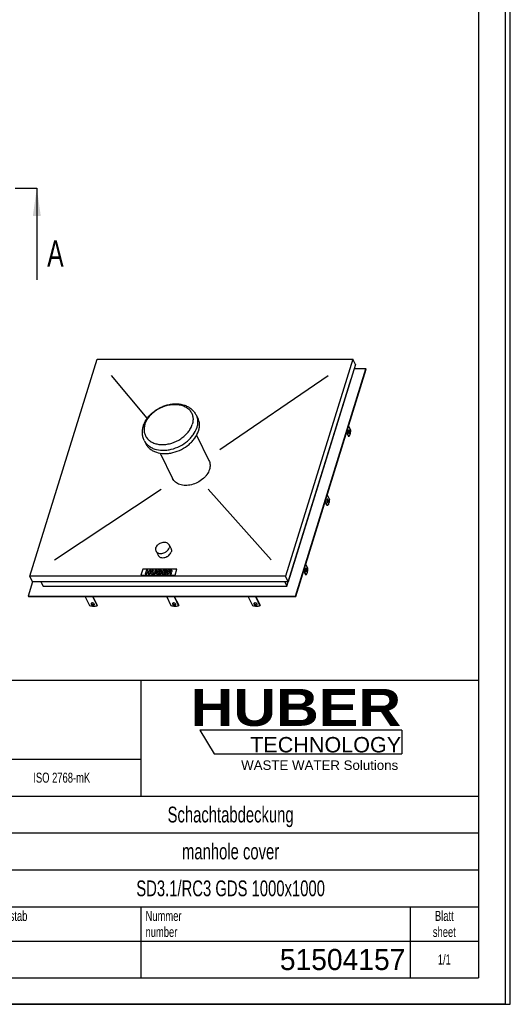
# Model space of a CAD drawing. Header units: millimetres. Extents: x 0 to 4200, y 0 to 5940.
# Tile 2 of 3: x 2341 to 4200, y 0 to 3736. Entities that reach past the tile are written whole.
import ezdxf

# ---------------------------------------------------------------- set-up
doc = ezdxf.new("R2010")
doc.units = ezdxf.units.MM
doc.header["$LTSCALE"] = 387.2
doc.linetypes.add('PHANTOM', pattern=[0.8, 0.45, -0.05, 0.1, -0.05, 0.1, -0.05])
doc.layers.get('0').update_dxf_attribs({"linetype": 'CONTINUOUS'})
for name, color, linetype in [('_ACHSEN', 7, 'CONTINUOUS'), ('_KURVEN', 7, 'CONTINUOUS'), ('_ZEICHNUNGSELEM', 7, 'CONTINUOUS'), ('HATCHING_BL0', 7, 'CONTINUOUS'), ('HUBER_Logo_BL2', 7, 'CONTINUOUS')]:
    doc.layers.add(name, color=color, linetype=linetype)
doc.styles.get("Standard").update_dxf_attribs({"font": 'txt', "width": 0.7})
doc.styles.add('TEXTSTYLE_2', font='ariblk.ttf')
doc.styles.add('TEXTSTYLE_3', font='arial.ttf')
doc.styles.add('TEXTSTYLE_4', font='txt', dxfattribs={"width": 0.8})
doc.styles.add('TEXTSTYLE_5', font='txt')
doc.dimstyles.get("Standard").update_dxf_attribs({"dimtxt": 50, "dimasz": 70, "dimexe": 2, "dimexo": 1, "dimtad": 1, "dimdec": 1, "dimtxsty": 'Standard', "dimblk": '_FILLED', "dimblk1": '_FILLED', "dimblk2": '_FILLED', "dimcen": 0.09, "dimadec": 1, "dimazin": 2, "dimtol": 1, "dimtp": 0.1, "dimtm": 0.1, "dimtfac": 1, "dimtdec": 1, "dimtofl": 0, "dimtmove": 0, "dimatfit": 3, "dimldrblk": '_FILLED', "dimfxl": 1, "dimtolj": 1, "dimarcsym": 0})

# ---------------------------------------------------------------- blocks, each defined once
blk = doc.blocks.new('HUBER_LOGO_BL2', base_point=(3411.6, 1009.5))
at = {"layer": 'HUBER_Logo_BL2', "color": 5, "linetype": 'Continuous'}
for p, q in [((3788.5, 1040.5), (3023.5, 1040.5)), ((3023.5, 1040.5), (3077.5, 950.5)), ((3788.5, 1040.5), (3788.5, 950.5)), ((3077.5, 950.5), (3788.5, 950.5))]:
    blk.add_line(p, q, dxfattribs=at)
at = {"layer": 'HUBER_Logo_BL2', "color": 2, "linetype": 'Continuous', "attachment_point": 3, "line_spacing_factor": 0.78}
for s, insert, char_height, width, style in [('HUBER\\P\\fArial;\\H58.5;TECHNOLOGY ', (3786.3, 1196.7), 140.4, 775.343, 'TEXTSTYLE_2'), ('WASTE WATER Solutions', (3775.2, 925.3), 36, 594.067, 'TEXTSTYLE_3')]:
    blk.add_mtext(s, dxfattribs=dict(at, insert=insert, char_height=char_height, width=width, style=style))
blk = doc.blocks.new('*T11')
at = {"color": 3, "linetype": 'Continuous'}
for p, q in [((0, 0), (3680, 0)), ((0, 0), (0, -1130)), ((2400, 0), (2400, -440)), ((3680, 0), (3680, -1130)), ((0, -300), (2400, -300)), ((1800, -300), (1800, -1130)), ((0, -440), (3680, -440)), ((160, -440), (160, -860)), ((540, -440), (540, -990)), ((770, -440), (770, -860)), ((940, -440), (940, -990)), ((1254, -440), (1254, -860)), ((1568, -440), (1568, -860)), ((0, -524), (1800, -524)), ((1800, -580), (3680, -580)), ((0, -608), (1800, -608)), ((0, -692), (1800, -692)), ((1800, -720), (3680, -720)), ((940, -776), (1800, -776)), ((0, -860), (3680, -860)), ((2400, -860), (2400, -1130)), ((3420, -860), (3420, -1130)), ((0, -990), (3680, -990)), ((0, -1130), (3680, -1130))]:
    blk.add_line(p, q, dxfattribs=at)
at = {"layer": '_ZEICHNUNGSELEM', "color": 2, "linetype": 'Continuous', "line_spacing_factor": 0.96}
for s, insert, char_height, width, attachment_point in [('Diese Zeichnung ist geistiges Eigentum der Fa. HUBER SE und damit urheberrechtlich \\Pgeschuetzt. Zuwiderhandlungen verpflichten zum Schadensersatz.\\PThis is a copyrighted drawing which is the intellectual property of HUBER SE.\\PAny contravening offender will be held liabel for payment of damages.', (17.5, -39.8), 38, 4429.714, 1), ('Technische Aenderungen vorbehalten / Subject to change', (17.5, -350), 40, 3049.524, 1), ('ISO 2768-mK', (2100, -351), 38, 665.905, 2), ('Datum/Date', (1271.5, -463), 38, 584.476, 1), ('Name', (1684, -463), 38, 253.333, 2), ('Schachtabdeckung', (2740, -480), 60, 1360, 2), ('Bear./Rev.', (957.5, -547), 38, 544.667, 1), ('24.06.2020', (1411, -547), 38, 579.048, 2), ('hrl', (1684, -547), 38, 155.619, 2), ('Gepr./Appr.', (957.5, -631), 38, 598.952, 1), ('||', (1684, -631), 38, 101.333, 2), ('manhole cover', (2740, -620), 60, 1128.571, 2), ('-', (80, -631), 38, 68.762, 2), ('-', (350, -631), 38, 68.762, 2), ('-', (655, -631), 38, 68.762, 2), ('-', (855, -631), 38, 68.762, 2), ('Revi-\\Psion', (17.5, -726.6), 38, 276.857, 1), ('Aenderung\\PModification', (350, -726.6), 38, 591.714, 2), ('Tag\\PDate', (655, -726.6), 38, 220.762, 2), ('Norm. ', (957.5, -715), 38, 351.048, 1), ('Name', (855, -757), 38, 253.333, 2), ('SD3.1/RC3 GDS 1000x1000', (2740, -760), 60, 2094.286, 2), ('Projekt\\Pproject', (17.5, -875.6), 38, 367.333, 1), ('Massstab\\Pscale', (1817.5, -875.6), 38, 448.762, 1), ('Nummer\\Pnumber', (2417.5, -875.6), 38, 372.762, 1), ('Blatt\\Psheet', (3550, -875.6), 38, 260.571, 2), ('Simple Model', (1370, -906), 38, 656.857, 2), ('1:20', (1817.5, -1041), 38, 204.476, 1), ('1/1', (3550, -1041), 38, 159.238, 2)]:
    blk.add_mtext(s, dxfattribs=dict(at, insert=insert, char_height=char_height, width=width, attachment_point=attachment_point))
for s, insert, char_height, width, attachment_point, style in [('51504157', (3402.5, -1020), 80, 1026.667, 3, 'TEXTSTYLE_5'), ('-', (17.5, -1035), 50, 36.667, 1, 'TEXTSTYLE_4')]:
    blk.add_mtext(s, dxfattribs=dict(at, insert=insert, char_height=char_height, width=width, attachment_point=attachment_point, style=style))
blk = doc.blocks.new('_FILLED')
at = {"color": 0, "linetype": 'ByBlock'}
blk.add_solid([(0, 0), (-1, 0.143), (-1, -0.143)], dxfattribs=at)
blk = doc.blocks.new('XSEC_FILLED')
at = {"color": 0, "linetype": 'ByBlock'}
blk.add_solid([(0, 0), (-1, 0.143), (-1, -0.143)], dxfattribs=at)
blk = doc.blocks.new('HATCHING_BL0', base_point=(1586.8, 2922.3))
at = {"layer": 'HATCHING_BL0', "color": 7, "linetype": 'PHANTOM'}
for p, q in [((768.2, 3096.2), (867, 3096.2)), ((867, 3096.2), (2132.1, 3096.2)), ((2323.4, 3096.2), (2405.4, 3096.2))]:
    blk.add_line(p, q, dxfattribs=at)
at = {"layer": 'HATCHING_BL0', "color": 7, "linetype": 'Continuous', "char_height": 100, "width": 128.571, "attachment_point": 1, "line_spacing_factor": 0.9}
for insert in [(643.2, 2898.5), (2444.7, 2898.5)]:
    blk.add_mtext('A', dxfattribs=dict(at, insert=insert))
at = {"layer": 'HATCHING_BL0', "color": 7, "linetype": 'Continuous'}
for points in [[(768.2, 3096.2), (768.2, 2748.5)], [(2405.4, 3096.2), (2405.4, 2748.5)]]:
    blk.add_leader(points, dimstyle='Standard', override={"dimasz": 105, "dimtad": 0, "dimldrblk": 'XSEC_FILLED'}, dxfattribs=at)

msp = doc.modelspace()

# ---------------------------------------------------------------- linework, layer by layer
at = {"color": 7, "linetype": 'Continuous'}
for p, q in [((4200, 0), (4200, 5940)), ((4200, 0), (4200, 5940)), ((2379.08, 1624.07), (2633.74, 2448.13)), ((2633.74, 2448.13), (3602.69, 2448.13)), ((3602.69, 2448.13), (3348.04, 1624.07)), ((3613.06, 2426.99), (3602.69, 2448.13)), ((3613.06, 2426.99), (3358.41, 1602.93)), ((3386.25, 1549.11), (3652.53, 2410.77)), ((3386.87, 1547.87), (3653.14, 2409.53)), ((3652.53, 2410.77), (3608.05, 2410.77)), ((3652.53, 2410.77), (3653.14, 2409.53)), ((3353.66, 1586.71), (3596.7, 2373.17)), ((3596.53, 2373.5), (3596.7, 2373.17)), ((2389.45, 1602.93), (2379.08, 1624.07)), ((3348.04, 1624.07), (2379.08, 1624.07)), ((3358.41, 1602.93), (3348.04, 1624.07)), ((2389.72, 1602.93), (2373.09, 1549.11)), ((3358.41, 1602.93), (2389.45, 1602.93)), ((2420.96, 1602.93), (2428.92, 1586.71)), ((2428.92, 1586.71), (3353.66, 1586.71)), ((3345.7, 1602.93), (3353.66, 1586.71)), ((2373.09, 1549.11), (2373.7, 1547.87)), ((2373.09, 1549.11), (3386.25, 1549.11)), ((2373.7, 1547.87), (3386.87, 1547.87)), ((2606.62, 1512.44), (2589.23, 1547.87)), ((2616.87, 1547.87), (2634.25, 1512.44)), ((2618.12, 1547.87), (2634.73, 1514.01)), ((3223.73, 1512.44), (3206.34, 1547.87)), ((3233.98, 1547.87), (3251.36, 1512.44)), ((3235.23, 1547.87), (3251.85, 1514.01)), ((3386.25, 1549.11), (3386.87, 1547.87)), ((2634.25, 1512.44), (2634.73, 1514.01)), ((3251.36, 1512.44), (3251.85, 1514.01)), ((0, 0), (4200, 0)), ((0, 0), (4200, 0))]:
    msp.add_line(p, q, dxfattribs=at)
at = {"color": 3, "linetype": 'Continuous'}
for p, q in [((4180, 5900), (4180, 0)), ((4180, 0), (0, 0))]:
    msp.add_line(p, q, dxfattribs=at)
at = {"color": 5, "linetype": 'Continuous'}
for p in [(4080, 5800), (400, 100)]:
    msp.add_line(p, (4080, 100), dxfattribs=at)
at = {"color": 7, "linetype": 'Continuous'}
for points, knots in [([(2634.25, 1512.44), (2632.63, 1511.35), (2628.56, 1509.75), (2621.7, 1509.08), (2614.14, 1509.91), (2609.09, 1511.44), (2606.62, 1512.44)], [0, 0, 0, 0, 0.2058635, 0.4489582, 0.7193202, 1, 1, 1, 1]), ([(2611.17, 1520.57), (2611.08, 1520.28), (2611.03, 1519.6), (2611.25, 1518.97), (2611.4, 1518.66)], [0, 0, 0, 0, 0.4740095, 1, 1, 1, 1]), ([(2623.37, 1518.66), (2623.13, 1519.14), (2622.39, 1520.09), (2620.87, 1521.23), (2619.01, 1522.11), (2616.98, 1522.63), (2614.99, 1522.76), (2613.23, 1522.47), (2611.85, 1521.77), (2611.3, 1520.98), (2611.17, 1520.57)], [0, 0, 0, 0, 0.1139078, 0.2474656, 0.393864, 0.5430021, 0.6841578, 0.8084916, 0.912072, 1, 1, 1, 1]), ([(2611.4, 1518.66), (2611.64, 1518.17), (2612.38, 1517.22), (2613.9, 1516.08), (2615.76, 1515.21), (2617.79, 1514.68), (2619.78, 1514.55), (2621.54, 1514.84), (2622.91, 1515.54), (2623.47, 1516.34), (2623.59, 1516.74)], [0, 0, 0, 0, 0.1139078, 0.2474656, 0.393864, 0.5430021, 0.6841578, 0.8084916, 0.912072, 1, 1, 1, 1]), ([(2611.57, 1521.31), (2611.58, 1521.22), (2611.62, 1520.85), (2611.75, 1520.48), (2611.88, 1520.22)], [0, 0, 0, 0, 0.2374982, 1, 1, 1, 1]), ([(2611.88, 1520.22), (2612.1, 1519.78), (2612.76, 1518.91), (2614.09, 1517.84), (2615.75, 1516.97), (2617.59, 1516.39), (2619.46, 1516.13), (2621.57, 1516.24), (2623.11, 1516.86), (2623.68, 1517.57)], [0, 0, 0, 0, 0.1102651, 0.2384178, 0.3793689, 0.5251901, 0.6670191, 0.7967543, 1, 1, 1, 1]), ([(2623.59, 1516.74), (2623.69, 1517.03), (2623.74, 1517.71), (2623.52, 1518.35), (2623.37, 1518.66)], [0, 0, 0, 0, 0.4740095, 1, 1, 1, 1]), ([(3251.36, 1512.44), (3249.74, 1511.35), (3245.67, 1509.75), (3238.81, 1509.08), (3231.25, 1509.91), (3226.2, 1511.44), (3223.73, 1512.44)], [0, 0, 0, 0, 0.2058635, 0.4489582, 0.7193202, 1, 1, 1, 1]), ([(3228.28, 1520.57), (3228.19, 1520.28), (3228.14, 1519.6), (3228.36, 1518.97), (3228.51, 1518.66)], [0, 0, 0, 0, 0.4740095, 1, 1, 1, 1]), ([(3240.48, 1518.66), (3240.24, 1519.14), (3239.5, 1520.09), (3237.98, 1521.23), (3236.12, 1522.11), (3234.09, 1522.63), (3232.1, 1522.76), (3230.34, 1522.47), (3228.97, 1521.77), (3228.41, 1520.98), (3228.28, 1520.57)], [0, 0, 0, 0, 0.1139078, 0.2474656, 0.393864, 0.5430021, 0.6841578, 0.8084916, 0.912072, 1, 1, 1, 1]), ([(3228.51, 1518.66), (3228.75, 1518.17), (3229.49, 1517.22), (3231.01, 1516.08), (3232.87, 1515.21), (3234.9, 1514.68), (3236.89, 1514.55), (3238.65, 1514.84), (3240.02, 1515.54), (3240.58, 1516.34), (3240.71, 1516.74)], [0, 0, 0, 0, 0.1139078, 0.2474656, 0.393864, 0.5430021, 0.6841578, 0.8084916, 0.912072, 1, 1, 1, 1]), ([(3228.68, 1521.31), (3228.69, 1521.22), (3228.74, 1520.85), (3228.86, 1520.48), (3228.99, 1520.22)], [0, 0, 0, 0, 0.2374982, 1, 1, 1, 1]), ([(3228.99, 1520.22), (3229.21, 1519.78), (3229.87, 1518.91), (3231.2, 1517.84), (3232.86, 1516.97), (3234.7, 1516.39), (3236.57, 1516.13), (3238.69, 1516.24), (3240.22, 1516.86), (3240.79, 1517.57)], [0, 0, 0, 0, 0.1102651, 0.2384178, 0.3793689, 0.5251901, 0.6670191, 0.7967543, 1, 1, 1, 1]), ([(3240.71, 1516.74), (3240.8, 1517.03), (3240.85, 1517.71), (3240.63, 1518.35), (3240.48, 1518.66)], [0, 0, 0, 0, 0.4740095, 1, 1, 1, 1])]:
    msp.add_open_spline(points, degree=3, knots=knots, dxfattribs=at)
at = {"layer": '_ACHSEN', "color": 7, "linetype": 'Continuous'}
for p, q in [((3009.11, 2236.04), (3015.21, 2223.61)), ((3578.96, 2169.47), (3586.17, 2154.77)), ((3579.67, 2171.78), (3588.01, 2154.77)), ((3595.28, 2178.27), (3586.93, 2195.28)), ((2812.5, 2139.56), (2818.6, 2127.13)), ((3010.77, 2158.87), (3057.83, 2062.97)), ((3588.01, 2154.77), (3586.17, 2154.77)), ((2872.52, 2091.04), (2919.58, 1995.12)), ((3505.08, 1892.35), (3497.86, 1907.06)), ((3506.92, 1892.35), (3498.58, 1909.36)), ((3505.84, 1932.86), (3514.18, 1915.85)), ((3506.92, 1892.35), (3505.08, 1892.35)), ((2857.21, 1719.55), (2864.84, 1704.01)), ((2906.58, 1743.78), (2914.21, 1728.24)), ((3416.77, 1644.64), (3423.99, 1629.94)), ((3417.48, 1646.95), (3425.83, 1629.94)), ((3433.09, 1653.44), (3424.75, 1670.45)), ((3425.83, 1629.94), (3423.99, 1629.94)), ((2915.17, 1512.44), (2897.79, 1547.87)), ((2925.42, 1547.87), (2942.81, 1512.44)), ((2926.67, 1547.87), (2943.29, 1514.01)), ((2942.81, 1512.44), (2943.29, 1514.01))]:
    msp.add_line(p, q, dxfattribs=at)
for points, knots in [([(2809.2, 2194.27), (2810.68, 2199.08), (2814.54, 2208.6), (2822.53, 2222), (2832.59, 2234.48), (2848.48, 2249.66), (2867.3, 2261.94), (2887.86, 2270.72), (2908.98, 2276.91), (2930.7, 2279.19), (2951.69, 2276.97), (2966.43, 2273.09), (2979.98, 2266.98), (2991.96, 2258.68), (3001.95, 2248.35), (3007.03, 2240.27), (3009.11, 2236.04)], [0, 0, 0, 0, 0.0602801, 0.1223081, 0.1860869, 0.2514105, 0.3847583, 0.451897, 0.5184659, 0.6476064, 0.7098177, 0.7702712, 0.829149, 0.8867863, 0.9435959, 1, 1, 1, 1]), ([(3015.21, 2223.61), (3016.94, 2220.07), (3019.71, 2212.54), (3021.5, 2200.48), (3020.93, 2187.88), (3019.05, 2179.53), (3017.76, 2175.37)], [0, 0, 0, 0, 0.2390843, 0.4829162, 0.735575, 1, 1, 1, 1]), ([(2812.5, 2139.56), (2810.48, 2143.68), (2807.26, 2152.4), (2805.15, 2166.23), (2805.71, 2180.4), (2807.78, 2189.69), (2809.2, 2194.27)], [0, 0, 0, 0, 0.2457505, 0.4931759, 0.7440195, 1, 1, 1, 1]), ([(2818.6, 2127.13), (2820.45, 2123.36), (2825.06, 2116.14), (2834.27, 2106.91), (2845.57, 2099.46), (2863.4, 2091.96), (2883.77, 2088.98), (2904.91, 2090.1), (2927.14, 2094.12), (2954.17, 2104.22), (2978.23, 2120.07), (2994.46, 2135.61), (3007.62, 2151.9), (3014.81, 2165.83), (3017.76, 2175.37)], [0, 0, 0, 0, 0.050746, 0.1026298, 0.156609, 0.2133398, 0.3356261, 0.4012078, 0.4690088, 0.6081778, 0.7469379, 0.8142557, 0.8792088, 1, 1, 1, 1]), ([(3587.02, 2167.64), (3586.79, 2168.11), (3586.43, 2169.19), (3586.12, 2170.97), (3586.03, 2172.9), (3586.16, 2174.82), (3586.5, 2176.55), (3586.96, 2177.79), (3587.43, 2178.53), (3587.79, 2178.92), (3588.18, 2179.17), (3588.46, 2179.23), (3588.6, 2179.23)], [0, 0, 0, 0, 0.1234689, 0.2691155, 0.4261621, 0.5821152, 0.7246376, 0.8434609, 0.8921079, 0.933464, 0.9686066, 1, 1, 1, 1]), ([(3588.6, 2166.23), (3588.45, 2166.23), (3588.14, 2166.31), (3587.72, 2166.6), (3587.34, 2167.06), (3587.12, 2167.43), (3587.02, 2167.64)], [0, 0, 0, 0, 0.1954426, 0.4179159, 0.6840526, 1, 1, 1, 1]), ([(3588.33, 2177.83), (3588.52, 2177.43), (3588.84, 2176.54), (3589.26, 2174.52), (3589.36, 2171.84), (3588.98, 2169.25), (3588.33, 2167.56), (3587.91, 2166.92), (3587.67, 2166.68)], [0, 0, 0, 0, 0.1126737, 0.2439185, 0.5332335, 0.8036442, 0.9133342, 1, 1, 1, 1]), ([(3587.68, 2178.79), (3587.74, 2178.73), (3587.99, 2178.43), (3588.19, 2178.1), (3588.33, 2177.83)], [0, 0, 0, 0, 0.2224933, 1, 1, 1, 1]), ([(3588.01, 2154.77), (3588.56, 2155.14), (3589.63, 2156.14), (3590.99, 2158.1), (3592.2, 2160.57), (3593.67, 2164.66), (3594.89, 2170.62), (3595.25, 2175.64), (3595.28, 2178.27)], [0, 0, 0, 0, 0.0786024, 0.1720083, 0.2809566, 0.4046124, 0.687756, 1, 1, 1, 1]), ([(3588.6, 2179.23), (3588.74, 2179.23), (3589.05, 2179.16), (3589.47, 2178.87), (3589.85, 2178.41), (3590.07, 2178.03), (3590.17, 2177.83)], [0, 0, 0, 0, 0.1954426, 0.4179159, 0.6840526, 1, 1, 1, 1]), ([(3590.17, 2177.83), (3590.4, 2177.36), (3590.76, 2176.27), (3591.07, 2174.5), (3591.16, 2172.57), (3591.03, 2170.65), (3590.69, 2168.92), (3590.23, 2167.68), (3589.76, 2166.93), (3589.4, 2166.54), (3589.01, 2166.29), (3588.73, 2166.23), (3588.6, 2166.23)], [0, 0, 0, 0, 0.1234689, 0.2691155, 0.4261621, 0.5821152, 0.7246376, 0.8434609, 0.8921079, 0.933464, 0.9686066, 1, 1, 1, 1]), ([(3057.83, 2062.97), (3059.06, 2060.48), (3061, 2055.19), (3062.26, 2046.7), (3061.86, 2037.85), (3060.54, 2031.97), (3059.63, 2029.05)], [0, 0, 0, 0, 0.2390843, 0.4829162, 0.7355749, 1, 1, 1, 1]), ([(3059.63, 2029.05), (3057.56, 2022.34), (3052.5, 2012.55), (3043.24, 2001.09), (3031.83, 1990.16), (3014.91, 1979.01), (2995.91, 1971.91), (2980.28, 1969.09), (2965.41, 1968.3), (2951.09, 1970.39), (2938.54, 1975.67), (2930.6, 1980.91), (2924.12, 1987.4), (2920.88, 1992.48), (2919.58, 1995.12)], [0, 0, 0, 0, 0.1207912, 0.1857443, 0.2530621, 0.3918222, 0.5309912, 0.5987922, 0.6643739, 0.7866602, 0.843391, 0.8973702, 0.949254, 1, 1, 1, 1]), ([(3507.5, 1916.82), (3507.37, 1916.82), (3507.09, 1916.76), (3506.7, 1916.51), (3506.34, 1916.12), (3505.87, 1915.37), (3505.41, 1914.14), (3505.07, 1912.41), (3504.93, 1910.49), (3505.03, 1908.55), (3505.34, 1906.78), (3505.7, 1905.69), (3505.93, 1905.23)], [0, 0, 0, 0, 0.0313934, 0.066536, 0.1078921, 0.1565391, 0.2753624, 0.4178848, 0.5738379, 0.7308845, 0.8765311, 1, 1, 1, 1]), ([(3507.23, 1915.41), (3507.19, 1915.51), (3507.01, 1915.85), (3506.78, 1916.17), (3506.58, 1916.37)], [0, 0, 0, 0, 0.2785613, 1, 1, 1, 1]), ([(3506.58, 1904.26), (3506.82, 1904.5), (3507.24, 1905.15), (3507.89, 1906.84), (3508.27, 1909.42), (3508.17, 1912.11), (3507.75, 1914.13), (3507.43, 1915.02), (3507.23, 1915.41)], [0, 0, 0, 0, 0.0866658, 0.1963558, 0.4667665, 0.7560815, 0.8873263, 1, 1, 1, 1]), ([(3514.18, 1915.85), (3514.16, 1913.22), (3513.8, 1908.21), (3512.57, 1902.25), (3511.11, 1898.15), (3509.9, 1895.68), (3508.54, 1893.73), (3507.47, 1892.72), (3506.92, 1892.35)], [0, 0, 0, 0, 0.312244, 0.5953876, 0.7190434, 0.8279917, 0.9213976, 1, 1, 1, 1]), ([(3509.08, 1915.41), (3508.97, 1915.62), (3508.76, 1915.99), (3508.38, 1916.45), (3507.96, 1916.75), (3507.65, 1916.82), (3507.5, 1916.82)], [0, 0, 0, 0, 0.3159474, 0.5820841, 0.8045574, 1, 1, 1, 1]), ([(3507.5, 1903.82), (3507.64, 1903.82), (3507.92, 1903.88), (3508.31, 1904.13), (3508.67, 1904.52), (3509.14, 1905.27), (3509.6, 1906.5), (3509.94, 1908.23), (3510.07, 1910.15), (3509.98, 1912.09), (3509.67, 1913.86), (3509.31, 1914.94), (3509.08, 1915.41)], [0, 0, 0, 0, 0.0313934, 0.066536, 0.1078921, 0.1565391, 0.2753624, 0.4178848, 0.5738379, 0.7308845, 0.8765311, 1, 1, 1, 1]), ([(3505.93, 1905.23), (3506.03, 1905.02), (3506.25, 1904.64), (3506.63, 1904.19), (3507.05, 1903.89), (3507.36, 1903.82), (3507.5, 1903.82)], [0, 0, 0, 0, 0.3159474, 0.5820841, 0.8045574, 1, 1, 1, 1]), ([(2856.57, 1731.66), (2855.94, 1729.63), (2855.47, 1726.43), (2856.08, 1722.33), (2856.77, 1720.43), (2857.21, 1719.55)], [0, 0, 0, 0, 0.5161113, 0.7604342, 1, 1, 1, 1]), ([(2856.57, 1731.66), (2857.31, 1734.06), (2859.76, 1738.81), (2864.37, 1743.74), (2868.88, 1747.12), (2873.88, 1750.03), (2880.6, 1752.54), (2888.82, 1753.56), (2896.43, 1752.46), (2901.82, 1749.69), (2904.96, 1746.54), (2906.12, 1744.72), (2906.58, 1743.78)], [0, 0, 0, 0, 0.120885, 0.2529841, 0.3220667, 0.3920884, 0.5313656, 0.6645841, 0.7869655, 0.8972904, 0.9492145, 1, 1, 1, 1]), ([(2857.21, 1719.55), (2857.67, 1718.6), (2858.83, 1716.79), (2861.97, 1713.64), (2867.36, 1710.87), (2874.98, 1709.77), (2883.19, 1710.78), (2889.91, 1713.29), (2894.91, 1716.2), (2899.42, 1719.58), (2904.03, 1724.51), (2906.49, 1729.27), (2907.23, 1731.66)], [0, 0, 0, 0, 0.0507855, 0.1027096, 0.2130345, 0.3354159, 0.4686344, 0.6079116, 0.6779333, 0.7470159, 0.879115, 1, 1, 1, 1]), ([(2906.58, 1743.78), (2907.02, 1742.89), (2907.71, 1741), (2908.33, 1736.89), (2907.86, 1733.7), (2907.23, 1731.66)], [0, 0, 0, 0, 0.2395658, 0.4838887, 1, 1, 1, 1]), ([(2914.21, 1728.24), (2914.65, 1727.35), (2915.34, 1725.46), (2915.95, 1721.35), (2915.48, 1718.16), (2914.85, 1716.12)], [0, 0, 0, 0, 0.2395658, 0.4838887, 1, 1, 1, 1]), ([(2864.84, 1704.01), (2865.3, 1703.06), (2866.46, 1701.25), (2869.6, 1698.1), (2874.98, 1695.33), (2882.6, 1694.22), (2890.82, 1695.24), (2897.54, 1697.75), (2902.54, 1700.66), (2907.05, 1704.04), (2911.66, 1708.97), (2914.11, 1713.73), (2914.85, 1716.12)], [0, 0, 0, 0, 0.0507855, 0.1027096, 0.2130345, 0.3354159, 0.4686344, 0.6079116, 0.6779333, 0.7470159, 0.879115, 1, 1, 1, 1]), ([(3424.84, 1642.81), (3424.61, 1643.28), (3424.24, 1644.36), (3423.94, 1646.14), (3423.84, 1648.07), (3423.97, 1649.99), (3424.32, 1651.72), (3424.78, 1652.96), (3425.25, 1653.71), (3425.61, 1654.1), (3426, 1654.34), (3426.28, 1654.4), (3426.41, 1654.4)], [0, 0, 0, 0, 0.1234689, 0.2691155, 0.4261621, 0.5821152, 0.7246376, 0.8434609, 0.8921079, 0.933464, 0.9686066, 1, 1, 1, 1]), ([(3425.49, 1653.96), (3425.55, 1653.9), (3425.81, 1653.61), (3426.01, 1653.27), (3426.14, 1653)], [0, 0, 0, 0, 0.2224933, 1, 1, 1, 1]), ([(3426.14, 1653), (3426.33, 1652.61), (3426.65, 1651.71), (3427.07, 1649.69), (3427.18, 1647.01), (3426.8, 1644.42), (3426.15, 1642.73), (3425.73, 1642.09), (3425.49, 1641.85)], [0, 0, 0, 0, 0.1126737, 0.2439185, 0.5332335, 0.8036442, 0.9133342, 1, 1, 1, 1]), ([(3425.83, 1629.94), (3426.38, 1630.31), (3427.45, 1631.31), (3428.8, 1633.27), (3430.02, 1635.74), (3431.48, 1639.83), (3432.71, 1645.79), (3433.06, 1650.81), (3433.09, 1653.44)], [0, 0, 0, 0, 0.0786024, 0.1720083, 0.2809566, 0.4046124, 0.687756, 1, 1, 1, 1]), ([(3426.41, 1654.4), (3426.55, 1654.4), (3426.87, 1654.33), (3427.28, 1654.04), (3427.67, 1653.58), (3427.88, 1653.21), (3427.98, 1653)], [0, 0, 0, 0, 0.1954426, 0.4179159, 0.6840526, 1, 1, 1, 1]), ([(3427.98, 1653), (3428.21, 1652.53), (3428.58, 1651.45), (3428.89, 1649.67), (3428.98, 1647.74), (3428.85, 1645.82), (3428.51, 1644.09), (3428.05, 1642.85), (3427.57, 1642.1), (3427.21, 1641.71), (3426.83, 1641.46), (3426.54, 1641.4), (3426.41, 1641.4)], [0, 0, 0, 0, 0.1234689, 0.2691155, 0.4261621, 0.5821152, 0.7246376, 0.8434609, 0.8921079, 0.933464, 0.9686066, 1, 1, 1, 1]), ([(3426.41, 1641.4), (3426.27, 1641.4), (3425.96, 1641.48), (3425.54, 1641.77), (3425.15, 1642.23), (3424.94, 1642.6), (3424.84, 1642.81)], [0, 0, 0, 0, 0.1954426, 0.4179159, 0.6840526, 1, 1, 1, 1]), ([(2942.81, 1512.44), (2941.18, 1511.35), (2937.11, 1509.75), (2930.25, 1509.08), (2922.7, 1509.91), (2917.65, 1511.44), (2915.17, 1512.44)], [0, 0, 0, 0, 0.2058635, 0.4489582, 0.7193202, 1, 1, 1, 1]), ([(2919.73, 1520.57), (2919.64, 1520.28), (2919.59, 1519.6), (2919.8, 1518.97), (2919.95, 1518.66)], [0, 0, 0, 0, 0.4740095, 1, 1, 1, 1]), ([(2931.93, 1518.66), (2931.69, 1519.14), (2930.94, 1520.09), (2929.43, 1521.23), (2927.56, 1522.11), (2925.53, 1522.63), (2923.54, 1522.76), (2921.79, 1522.47), (2920.41, 1521.77), (2919.85, 1520.98), (2919.73, 1520.57)], [0, 0, 0, 0, 0.1139078, 0.2474656, 0.393864, 0.5430021, 0.6841578, 0.8084916, 0.912072, 1, 1, 1, 1]), ([(2919.95, 1518.66), (2920.19, 1518.17), (2920.94, 1517.22), (2922.45, 1516.08), (2924.32, 1515.21), (2926.35, 1514.68), (2928.34, 1514.55), (2930.09, 1514.84), (2931.47, 1515.54), (2932.03, 1516.34), (2932.15, 1516.74)], [0, 0, 0, 0, 0.1139078, 0.2474656, 0.393864, 0.5430021, 0.6841578, 0.8084916, 0.912072, 1, 1, 1, 1]), ([(2920.12, 1521.31), (2920.13, 1521.22), (2920.18, 1520.85), (2920.31, 1520.48), (2920.44, 1520.22)], [0, 0, 0, 0, 0.2374982, 1, 1, 1, 1]), ([(2920.44, 1520.22), (2920.65, 1519.78), (2921.31, 1518.91), (2922.65, 1517.84), (2924.31, 1516.97), (2926.15, 1516.39), (2928.02, 1516.13), (2930.13, 1516.24), (2931.67, 1516.86), (2932.24, 1517.57)], [0, 0, 0, 0, 0.1102651, 0.2384178, 0.3793689, 0.5251901, 0.6670191, 0.7967543, 1, 1, 1, 1]), ([(2932.15, 1516.74), (2932.24, 1517.03), (2932.29, 1517.71), (2932.08, 1518.35), (2931.93, 1518.66)], [0, 0, 0, 0, 0.4740095, 1, 1, 1, 1])]:
    msp.add_open_spline(points, degree=3, knots=knots, dxfattribs=at)
at = {"layer": '_ACHSEN', "color": 9, "linetype": 'Continuous'}
for points, knots in [([(2815.14, 2199.98), (2816.73, 2205.13), (2821.18, 2215.42), (2830.8, 2229.71), (2843.2, 2242.85), (2862.89, 2258.24), (2885.88, 2269.36), (2910.15, 2275.21), (2928.09, 2276.74), (2945.19, 2275.36), (2960.81, 2271.09), (2974.36, 2264.05), (2983.55, 2255.96), (2989.23, 2248.47), (2993.77, 2240.41), (2997.35, 2229.11), (2997.95, 2214.54), (2996, 2204.81), (2994.51, 2199.98)], [0, 0, 0, 0, 0.0611153, 0.1260923, 0.1944209, 0.2651842, 0.4087993, 0.479401, 0.547479, 0.6121449, 0.6729294, 0.7299203, 0.7838584, 0.8101493, 0.8362307, 0.8885605, 0.94271, 1, 1, 1, 1]), ([(3009.11, 2236.04), (3010.84, 2232.5), (3013.61, 2224.97), (3015.4, 2212.91), (3014.83, 2200.32), (3012.95, 2191.96), (3011.66, 2187.8)], [0, 0, 0, 0, 0.2390843, 0.4829162, 0.735575, 1, 1, 1, 1]), ([(2815.14, 2199.98), (2813.65, 2195.16), (2811.7, 2185.43), (2812.3, 2170.85), (2815.88, 2159.56), (2820.43, 2151.5), (2826.1, 2144), (2835.29, 2135.91), (2848.84, 2128.88), (2864.47, 2124.61), (2881.56, 2123.22), (2899.5, 2124.75), (2923.77, 2130.6), (2946.76, 2141.72), (2966.45, 2157.12), (2978.86, 2170.26), (2988.47, 2184.55), (2992.92, 2194.83), (2994.51, 2199.98)], [0, 0, 0, 0, 0.05729, 0.1114395, 0.1637693, 0.1898507, 0.2161416, 0.2700797, 0.3270706, 0.3878551, 0.452521, 0.520599, 0.5912007, 0.7348158, 0.8055791, 0.8739077, 0.9388847, 1, 1, 1, 1]), ([(2812.5, 2139.56), (2814.35, 2135.79), (2818.96, 2128.57), (2828.17, 2119.34), (2839.46, 2111.9), (2857.3, 2104.39), (2877.67, 2101.41), (2898.81, 2102.54), (2921.04, 2106.55), (2948.07, 2116.65), (2972.13, 2132.5), (2988.36, 2148.04), (3001.52, 2164.33), (3008.71, 2178.26), (3011.66, 2187.8)], [0, 0, 0, 0, 0.050746, 0.1026298, 0.156609, 0.2133398, 0.3356261, 0.4012078, 0.4690088, 0.6081778, 0.7469379, 0.8142557, 0.8792088, 1, 1, 1, 1])]:
    msp.add_open_spline(points, degree=3, knots=knots, dxfattribs=at)
at = {"layer": '_KURVEN', "color": 4, "linetype": 'Continuous'}
for p, q in [((2824.28, 2223.79), (2688.06, 2385.46)), ((3099.19, 2104.45), (3509.64, 2385.46)), ((2472.13, 1686.73), (2877.12, 1954.92)), ((3054.48, 1954.92), (3293.72, 1686.73)), ((2807.56, 1651.48), (2800.3, 1627.98)), ((2936.51, 1651.48), (2807.56, 1651.48)), ((2821, 1647.57), (2816.16, 1631.9)), ((2826.69, 1647.57), (2821, 1647.57)), ((2825, 1642.08), (2826.69, 1647.57)), ((2832.91, 1647.57), (2831.22, 1642.08)), ((2838.63, 1647.57), (2832.91, 1647.57)), ((2833.79, 1631.9), (2838.63, 1647.57)), ((2842.42, 1647.57), (2839.54, 1638.23)), ((2848.1, 1647.57), (2842.42, 1647.57)), ((2845.15, 1638), (2848.1, 1647.57)), ((2854.4, 1647.57), (2851.44, 1638)), ((2860.08, 1647.57), (2854.4, 1647.57)), ((2857.19, 1638.23), (2860.08, 1647.57)), ((2863.86, 1647.57), (2859.02, 1631.9)), ((2874.52, 1647.57), (2863.86, 1647.57)), ((2867.71, 1641.42), (2868.62, 1644.39)), ((2868.62, 1644.39), (2871.14, 1644.39)), ((2883.85, 1647.57), (2879.01, 1631.9)), ((2899.11, 1647.57), (2883.85, 1647.57)), ((2887.76, 1641.73), (2888.53, 1644.22)), ((2888.53, 1644.22), (2898.07, 1644.22)), ((2902.53, 1647.57), (2897.69, 1631.9)), ((2898.07, 1644.22), (2899.11, 1647.57)), ((2912.01, 1647.57), (2902.53, 1647.57)), ((2906.28, 1641.22), (2907.27, 1644.4)), ((2907.27, 1644.4), (2909.77, 1644.4)), ((2929.25, 1627.98), (2936.51, 1651.48)), ((2800.3, 1627.98), (2929.25, 1627.98)), ((2816.16, 1631.9), (2821.85, 1631.9)), ((2821.85, 1631.9), (2823.81, 1638.24)), ((2823.81, 1638.24), (2830.03, 1638.24)), ((2831.22, 1642.08), (2825, 1642.08)), ((2830.03, 1638.24), (2828.07, 1631.9)), ((2828.07, 1631.9), (2833.79, 1631.9)), ((2859.02, 1631.9), (2868.85, 1631.9)), ((2865.8, 1635.27), (2866.78, 1638.44)), ((2868.71, 1635.27), (2865.8, 1635.27)), ((2866.78, 1638.44), (2869.67, 1638.44)), ((2870.18, 1641.42), (2867.71, 1641.42)), ((2879.01, 1631.9), (2894.54, 1631.9)), ((2885.81, 1635.45), (2886.77, 1638.54)), ((2895.64, 1635.45), (2885.81, 1635.45)), ((2886.77, 1638.54), (2895.63, 1638.54)), ((2896.61, 1641.73), (2887.76, 1641.73)), ((2894.54, 1631.9), (2895.64, 1635.45)), ((2895.63, 1638.54), (2896.61, 1641.73)), ((2897.69, 1631.9), (2903.4, 1631.9)), ((2903.4, 1631.9), (2905.37, 1638.26)), ((2905.37, 1638.26), (2905.87, 1638.26)), ((2908.68, 1641.22), (2906.28, 1641.22)), ((2907.81, 1636.69), (2909.37, 1631.9)), ((2909.37, 1631.9), (2915.8, 1631.9)), ((2915.8, 1631.9), (2914.44, 1636.43))]:
    msp.add_line(p, q, dxfattribs=at)
for points in [[(2872.83, 1644.01), (2872.55, 1644.26), (2871.99, 1644.39), (2871.14, 1644.39)], [(2873.02, 1642.94), (2873.16, 1643.39), (2873.1, 1643.75), (2872.83, 1644.01)], [(2874.52, 1647.57), (2876.29, 1647.57), (2877.53, 1647.19), (2878.25, 1646.44)], [(2878.25, 1646.44), (2878.98, 1645.7), (2879.17, 1644.77), (2878.83, 1643.67)], [(2911.76, 1643.99), (2911.47, 1644.26), (2910.8, 1644.4), (2909.77, 1644.4)], [(2911.97, 1642.83), (2912.13, 1643.33), (2912.06, 1643.72), (2911.76, 1643.99)], [(2912.01, 1647.57), (2913.77, 1647.57), (2915.08, 1647.44), (2915.93, 1647.18)], [(2915.93, 1647.18), (2916.78, 1646.93), (2917.37, 1646.44), (2917.73, 1645.75)], [(2917.73, 1645.75), (2918.09, 1645.06), (2918.11, 1644.21), (2917.81, 1643.22)], [(2839.25, 1635.58), (2839.21, 1636.58), (2839.3, 1637.46), (2839.54, 1638.23)], [(2839.9, 1633.77), (2839.49, 1634.36), (2839.27, 1634.96), (2839.25, 1635.58)], [(2841.44, 1632.42), (2840.82, 1632.74), (2840.31, 1633.19), (2839.9, 1633.77)], [(2843.9, 1631.79), (2842.87, 1631.9), (2842.04, 1632.1), (2841.44, 1632.42)], [(2846.79, 1631.63), (2845.88, 1631.63), (2844.92, 1631.69), (2843.9, 1631.79)], [(2845.15, 1638), (2844.88, 1637.15), (2844.96, 1636.48), (2845.36, 1636)], [(2845.36, 1636), (2845.77, 1635.52), (2846.47, 1635.29), (2847.46, 1635.29)], [(2850.93, 1632.16), (2849.72, 1631.81), (2848.33, 1631.63), (2846.79, 1631.63)], [(2847.46, 1635.29), (2848.44, 1635.29), (2849.28, 1635.52), (2849.98, 1635.99)], [(2849.98, 1635.99), (2850.68, 1636.46), (2851.18, 1637.14), (2851.44, 1638)], [(2853.61, 1633.45), (2852.69, 1632.83), (2851.8, 1632.4), (2850.93, 1632.16)], [(2855.87, 1635.61), (2855.28, 1634.79), (2854.53, 1634.07), (2853.61, 1633.45)], [(2857.19, 1638.23), (2856.91, 1637.3), (2856.46, 1636.43), (2855.87, 1635.61)], [(2868.71, 1635.27), (2869.69, 1635.27), (2870.42, 1635.41), (2870.91, 1635.7)], [(2871.46, 1632.11), (2870.14, 1631.96), (2869.26, 1631.9), (2868.85, 1631.9)], [(2871.63, 1638.01), (2871.31, 1638.29), (2870.67, 1638.44), (2869.67, 1638.44)], [(2870.18, 1641.42), (2871.06, 1641.42), (2871.72, 1641.55), (2872.15, 1641.81)], [(2870.91, 1635.7), (2871.41, 1636), (2871.73, 1636.4), (2871.89, 1636.9)], [(2873.78, 1632.63), (2873.23, 1632.39), (2872.45, 1632.22), (2871.46, 1632.11)], [(2871.89, 1636.9), (2872.03, 1637.36), (2871.94, 1637.73), (2871.63, 1638.01)], [(2872.15, 1641.81), (2872.58, 1642.06), (2872.87, 1642.45), (2873.02, 1642.94)], [(2876.08, 1634.17), (2875.43, 1633.51), (2874.67, 1633), (2873.78, 1632.63)], [(2877.08, 1641.28), (2876.48, 1640.83), (2875.71, 1640.49), (2874.77, 1640.24)], [(2874.77, 1640.24), (2876, 1639.96), (2876.82, 1639.5), (2877.25, 1638.84)], [(2877.42, 1636.36), (2877.17, 1635.54), (2876.72, 1634.81), (2876.08, 1634.17)], [(2878.83, 1643.67), (2878.54, 1642.74), (2877.96, 1641.95), (2877.08, 1641.28)], [(2877.25, 1638.84), (2877.67, 1638.17), (2877.73, 1637.35), (2877.42, 1636.36)], [(2907.14, 1637.89), (2906.81, 1638.13), (2906.39, 1638.26), (2905.87, 1638.26)], [(2907.81, 1636.69), (2907.61, 1637.31), (2907.39, 1637.7), (2907.14, 1637.89)], [(2908.68, 1641.22), (2908.93, 1641.22), (2909.46, 1641.28), (2910.26, 1641.43)], [(2910.26, 1641.43), (2910.65, 1641.5), (2911, 1641.66), (2911.33, 1641.92)], [(2911.33, 1641.92), (2911.64, 1642.18), (2911.86, 1642.49), (2911.97, 1642.83)], [(2914.18, 1639.43), (2913.62, 1639.18), (2912.89, 1638.97), (2911.99, 1638.81)], [(2911.99, 1638.81), (2912.6, 1638.61), (2913.04, 1638.42), (2913.29, 1638.23)], [(2913.29, 1638.23), (2913.46, 1638.1), (2913.68, 1637.83), (2913.95, 1637.4)], [(2913.95, 1637.4), (2914.21, 1636.99), (2914.37, 1636.67), (2914.44, 1636.43)], [(2916.45, 1640.96), (2915.82, 1640.33), (2915.06, 1639.82), (2914.18, 1639.43)], [(2917.81, 1643.22), (2917.54, 1642.34), (2917.08, 1641.59), (2916.45, 1640.96)]]:
    msp.add_open_spline(points, degree=3, dxfattribs=at)

# ---------------------------------------------------------------- block references
msp.add_blockref('*T11', (400, 1230))
at = {"layer": 'HATCHING_BL0'}
msp.add_blockref('HATCHING_BL0', (1586.8, 2922.32), dxfattribs=at)
at = {"layer": 'HUBER_Logo_BL2'}
msp.add_blockref('HUBER_LOGO_BL2', (3411.59, 1009.55), dxfattribs=at)

doc.saveas('drawing.dxf')
